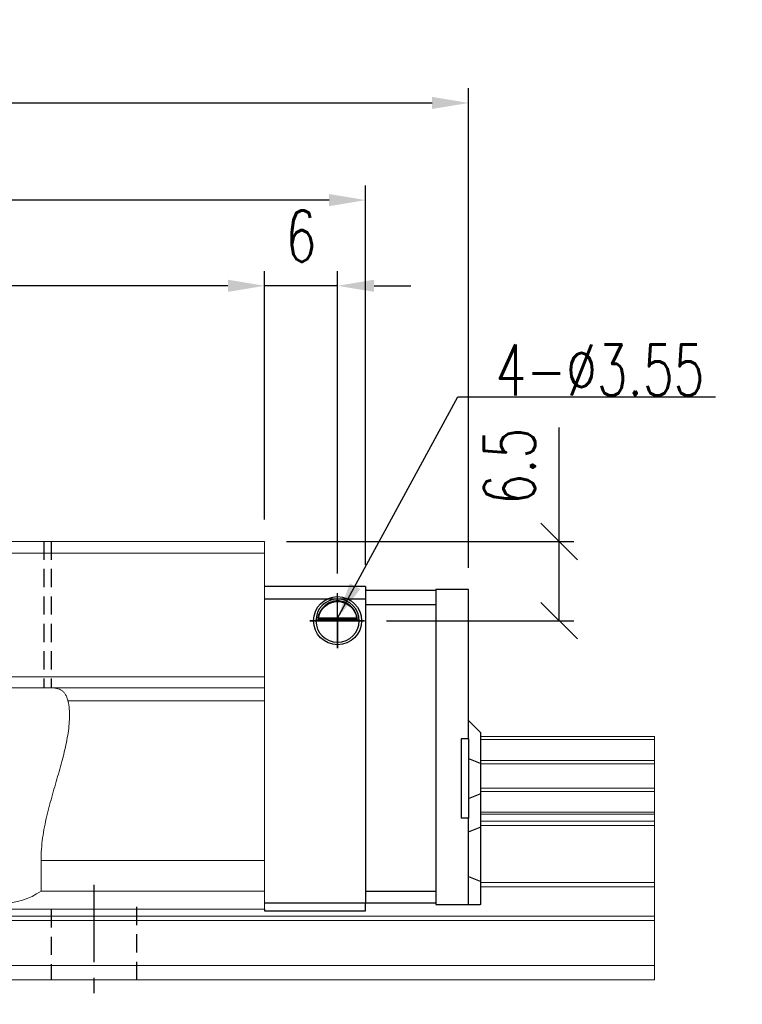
# Model space of a CAD drawing. Header units: millimetres. Extents: x 369 to 702, y 371 to 489.
# Tile 53 of 53: x 643 to 702, y 389 to 470. Entities that reach past the tile are written whole.
import ezdxf

# ---------------------------------------------------------------- set-up
doc = ezdxf.new("R2010")
doc.units = ezdxf.units.MM
doc.header["$PDSIZE"] = -1
doc.linetypes.add('CENTER', pattern=[10.16, 6.35, -1.27, 1.27, -1.27])
doc.linetypes.add('DASHED', pattern=[0.75, 0.5, -0.25])
for name, color, linetype in [('2', 7, 'Continuous'), ('CL', 1, 'CENTER'), ('DIM', 4, 'Continuous'), ('HID', 2, 'DASHED'), ('OUT', 3, 'Continuous')]:
    doc.layers.add(name, color=color, linetype=linetype)
doc.styles.add('DIM-7', font='SIMPLEX.shx', dxfattribs={"width": 0.7, "bigfont": 'chineset.shx'})
doc.dimstyles.new('CNS', dxfattribs={"dimtxt": 3.5, "dimasz": 2.5, "dimexe": 1, "dimexo": 1.5, "dimgap": 0.09, "dimtad": 0, "dimdsep": 46, "dimtxsty": 'DIM-7', "dimcen": 0.09, "dimclrd": 1, "dimclre": 1, "dimclrt": 4, "dimadec": 0, "dimazin": 0, "dimtfac": 1, "dimtix": 1, "dimtmove": 2, "dimatfit": 3, "dimfxl": 1, "dimtvp": 0.971429, "dimtolj": 1, "dimarcsym": 0})

# ---------------------------------------------------------------- blocks, each defined once
blk = doc.blocks.new('*D9')
at = {"layer": 'DEFPOINTS', "color": 0, "transparency": 16777216}
for p in [(574.87, 448.286), (574.87, 427.283), (662.87, 427.283)]:
    blk.add_point(p, dxfattribs=at)
at = {"layer": 'DIM', "color": 7, "lineweight": -2, "transparency": 16777216}
for p, q in [((574.87, 429.083), (574.87, 449.486)), ((662.87, 429.083), (662.87, 449.486)), ((659.87, 448.286), (577.87, 448.286))]:
    blk.add_line(p, q, dxfattribs=at)
at = {"layer": 'DIM', "color": 7, "transparency": 16777216}
for points in [[(577.87, 448.786), (577.87, 447.786), (574.87, 448.286)], [(659.87, 448.786), (659.87, 447.786), (662.87, 448.286)]]:
    blk.add_solid(points, dxfattribs=at)
at = {"layer": 'DIM', "color": 7, "transparency": 16777216, "insert": (618.87, 452.366), "char_height": 4.2, "attachment_point": 5, "style": 'DIM-7'}
blk.add_mtext('\\A1;88', dxfattribs=at)
blk = doc.blocks.new('*D10')
at = {"layer": 'DEFPOINTS', "color": 0, "transparency": 16777216}
for p in [(566.57, 455.322), (566.57, 423.583), (671.17, 423.583)]:
    blk.add_point(p, dxfattribs=at)
at = {"layer": 'DIM', "color": 7, "lineweight": -2, "transparency": 16777216}
for p, q in [((566.57, 425.383), (566.57, 456.522)), ((671.17, 425.383), (671.17, 456.522)), ((668.17, 455.322), (569.57, 455.322))]:
    blk.add_line(p, q, dxfattribs=at)
at = {"layer": 'DIM', "color": 7, "transparency": 16777216}
for points in [[(569.57, 455.822), (569.57, 454.822), (566.57, 455.322)], [(668.17, 455.822), (668.17, 454.822), (671.17, 455.322)]]:
    blk.add_solid(points, dxfattribs=at)
at = {"layer": 'DIM', "color": 7, "transparency": 16777216, "insert": (618.87, 459.402), "char_height": 4.2, "attachment_point": 5, "style": 'DIM-7'}
blk.add_mtext('\\A1;104.6', dxfattribs=at)
blk = doc.blocks.new('*D11')
at = {"layer": 'DEFPOINTS', "color": 0, "transparency": 16777216}
for p in [(662.87, 448.286), (662.87, 427.283), (668.87, 422.854)]:
    blk.add_point(p, dxfattribs=at)
at = {"layer": 'DIM', "color": 7, "lineweight": -2, "transparency": 16777216}
for p, q in [((662.87, 429.083), (662.87, 449.486)), ((668.87, 424.654), (668.87, 449.486)), ((659.87, 448.286), (656.87, 448.286)), ((668.87, 448.286), (662.87, 448.286)), ((671.87, 448.286), (674.87, 448.286))]:
    blk.add_line(p, q, dxfattribs=at)
at = {"layer": 'DIM', "color": 7, "transparency": 16777216}
for points in [[(659.87, 448.786), (659.87, 447.786), (662.87, 448.286)], [(671.87, 448.786), (671.87, 447.786), (668.87, 448.286)]]:
    blk.add_solid(points, dxfattribs=at)
at = {"layer": 'DIM', "color": 7, "transparency": 16777216, "insert": (665.87, 452.366), "char_height": 4.2, "attachment_point": 5, "style": 'DIM-7'}
blk.add_mtext('\\A1;6', dxfattribs=at)
blk = doc.blocks.new('_Oblique')
at = {"color": 0, "linetype": 'ByBlock', "lineweight": -2}
blk.add_line((-0.5, -0.5), (0.5, 0.5), dxfattribs=at)
blk = doc.blocks.new('*D12')
at = {"layer": 'DEFPOINTS', "color": 0, "transparency": 16777216}
for p in [(662.87, 427.283), (671.089, 420.783), (687.062, 420.783)]:
    blk.add_point(p, dxfattribs=at)
at = {"layer": 'DIM', "color": 7, "lineweight": -2, "transparency": 16777216}
for p, q in [((687.062, 427.283), (687.062, 436.659)), ((664.67, 427.283), (688.262, 427.283)), ((687.062, 420.783), (687.062, 427.283)), ((672.889, 420.783), (688.262, 420.783))]:
    blk.add_line(p, q, dxfattribs=at)
at = {"layer": 'DIM', "color": 7, "lineweight": -2, "transparency": 16777216, "xscale": 2.999999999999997, "yscale": 2.999999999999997, "zscale": 2.999999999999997}
for p, rotation in [((687.062, 427.283), 90), ((687.062, 420.783), 270)]:
    blk.add_blockref('_Oblique', p, dxfattribs=dict(at, rotation=rotation))
at = {"layer": 'DIM', "color": 7, "transparency": 16777216, "insert": (682.982, 433.471), "char_height": 4.2, "attachment_point": 5, "rotation": 90, "style": 'DIM-7'}
blk.add_mtext('\\A1;6.5', dxfattribs=at)
blk = doc.blocks.new('*D18')
at = {"layer": 'DEFPOINTS', "color": 0, "transparency": 16777216}
for p in [(679.62, 463.302), (558.12, 423.333), (679.62, 423.333)]:
    blk.add_point(p, dxfattribs=at)
at = {"layer": 'DIM', "color": 7, "lineweight": -2, "transparency": 16777216}
for p, q in [((558.12, 425.133), (558.12, 464.502)), ((679.62, 425.133), (679.62, 464.502)), ((561.12, 463.302), (676.62, 463.302))]:
    blk.add_line(p, q, dxfattribs=at)
at = {"layer": 'DIM', "color": 7, "transparency": 16777216}
for points in [[(561.12, 463.802), (561.12, 462.802), (558.12, 463.302)], [(676.62, 463.802), (676.62, 462.802), (679.62, 463.302)]]:
    blk.add_solid(points, dxfattribs=at)
at = {"layer": 'DIM', "color": 7, "transparency": 16777216, "insert": (618.87, 467.382), "char_height": 4.2, "attachment_point": 5, "style": 'DIM-7'}
blk.add_mtext('\\A1;121.5', dxfattribs=at)

msp = doc.modelspace()

# ---------------------------------------------------------------- linework, layer by layer
at = {"layer": '2', "color": 0, "linetype": 'Continuous'}
for p, q in [((671.17, 423.583), (662.87, 423.583)), ((671.17, 423.583), (671.17, 422.583)), ((671.17, 423.283), (676.92, 423.283)), ((679.62, 423.333), (676.92, 423.333)), ((676.92, 423.333), (676.92, 397.483)), ((679.62, 423.186), (679.62, 423.333)), ((679.62, 421.979), (679.62, 423.186)), ((662.87, 422.583), (671.17, 422.583)), ((671.17, 422.583), (671.17, 397.583)), ((676.92, 422.083), (671.17, 422.083)), ((679.62, 421.626), (679.62, 421.979)), ((679.62, 411.082), (679.62, 421.626)), ((670.644, 420.833), (667.096, 420.833)), ((667.238, 420.966), (670.502, 420.966)), ((667.315, 421.033), (670.425, 421.033)), ((679.62, 412.583), (680.57, 411.633)), ((680.62, 411.583), (680.57, 411.633)), ((680.62, 409.079), (680.62, 411.583)), ((679.02, 411.082), (679.02, 404.582)), ((679.62, 411.082), (679.02, 411.082)), ((679.62, 411.082), (679.62, 404.582)), ((679.62, 409.473), (680.57, 409.098)), ((680.62, 409.079), (680.57, 409.098)), ((680.62, 406.586), (680.62, 409.079)), ((679.62, 406.192), (680.57, 406.567)), ((680.62, 406.586), (680.57, 406.567)), ((680.62, 403.852), (680.62, 406.586)), ((679.62, 404.582), (679.02, 404.582)), ((679.62, 399.04), (679.62, 404.582)), ((679.62, 403.458), (680.57, 403.832)), ((680.62, 403.852), (680.57, 403.832)), ((680.62, 399.373), (680.62, 403.852)), ((679.62, 399.787), (680.57, 399.393)), ((679.62, 398.686), (679.62, 399.04)), ((679.62, 397.629), (679.62, 398.686)), ((680.62, 399.373), (680.57, 399.393)), ((680.62, 397.483), (680.62, 399.373)), ((671.17, 398.583), (676.92, 398.583)), ((671.17, 397.583), (662.87, 397.583)), ((662.87, 397.083), (662.87, 396.948)), ((671.17, 397.083), (671.17, 397.583)), ((676.92, 397.583), (671.17, 397.583)), ((671.17, 396.948), (671.17, 397.083)), ((671.17, 396.948), (671.17, 397.083)), ((676.92, 397.483), (679.62, 397.483)), ((679.62, 397.483), (679.62, 397.629)), ((679.62, 397.483), (680.57, 397.483)), ((680.62, 397.483), (680.57, 397.483)), ((662.87, 396.948), (671.17, 396.948))]:
    msp.add_line(p, q, dxfattribs=at)
at = {"layer": '2', "color": 0, "linetype": 'Continuous', "extrusion": (0, 0, -1)}
for radius, start, end in [(1.975, 270, 90), (1.575, 9.1332, 90), (1.975, 90, 270), (1.575, 90, 170.8668)]:
    msp.add_arc((-668.87, 420.783), radius, start, end, dxfattribs=at)
at = {"layer": '2', "color": 0, "linetype": 'Continuous'}
for start, end in [(90, 270), (270, 90)]:
    msp.add_arc((668.87, 420.783), 1.775, start, end, dxfattribs=at)
for points, knots in [([(668.87, 422.414), (668.719, 422.414), (668.566, 422.39), (668.249, 422.294), (668.083, 422.21), (667.813, 422.012), (667.699, 421.901), (667.527, 421.682), (667.461, 421.575), (667.355, 421.361), (667.314, 421.251), (667.265, 421.085), (667.25, 421.022), (667.238, 420.966)], [0, 0, 0, 0, 0.183798, 0.183798, 0.410489, 0.410489, 0.600027, 0.600027, 0.749109, 0.749109, 0.899192, 0.899192, 1, 1, 1, 1]), ([(670.502, 420.966), (670.486, 421.042), (670.464, 421.131), (670.4, 421.321), (670.358, 421.423), (670.253, 421.618), (670.189, 421.715), (670.017, 421.926), (669.899, 422.037), (669.639, 422.217), (669.495, 422.29), (669.192, 422.387), (669.03, 422.414), (668.87, 422.414)], [0, 0, 0, 0, 0.137686, 0.137686, 0.275472, 0.275472, 0.412356, 0.412356, 0.606431, 0.606431, 0.804639, 0.804639, 1, 1, 1, 1])]:
    msp.add_open_spline(points, degree=3, knots=knots, dxfattribs=at)
for points in [[(667.315, 421.033), (667.289, 421.01), (667.264, 420.988), (667.238, 420.966)], [(670.502, 420.966), (670.476, 420.988), (670.45, 421.01), (670.425, 421.033)]]:
    msp.add_open_spline(points, degree=3, dxfattribs=at)
at = {"layer": 'CL', "color": 0}
msp.add_line((648.87, 399.083), (648.87, 389.283), dxfattribs=at)
at = {"layer": 'DIM', "color": 0}
for p, q in [((668.87, 418.538), (668.87, 423.054)), ((668.87, 420.783), (666.579, 420.783)), ((666.579, 420.783), (671.089, 420.783)), ((671.089, 420.783), (668.87, 420.783)), ((668.87, 420.783), (668.87, 418.538))]:
    msp.add_line(p, q, dxfattribs=at)
at = {"layer": 'HID', "color": 0, "ltscale": 3}
for p, q in [((644.77, 427.283), (644.77, 415.283)), ((645.37, 427.283), (645.37, 415.283)), ((645.37, 397.083), (645.37, 391.283)), ((652.37, 397.283), (652.37, 391.283))]:
    msp.add_line(p, q, dxfattribs=at)
at = {"layer": 'OUT', "color": 0, "linetype": 'Continuous', "lineweight": 15}
for p, q in [((662.87, 427.283), (574.87, 427.283)), ((662.87, 427.283), (662.87, 426.283)), ((574.87, 426.333), (662.87, 426.333)), ((662.87, 426.283), (662.87, 397.083)), ((574.87, 416.183), (662.87, 416.183)), ((574.87, 415.283), (662.87, 415.283)), ((646.744, 414.197), (662.87, 414.197)), ((694.87, 411.283), (680.62, 411.283)), ((694.87, 411.027), (680.62, 411.027)), ((694.87, 411.283), (694.87, 411.027)), ((694.87, 411.027), (694.87, 409.317)), ((694.87, 409.317), (680.62, 409.317)), ((694.87, 409.317), (694.87, 409.023)), ((694.87, 409.023), (680.62, 409.023)), ((694.87, 409.023), (694.87, 407.042)), ((694.87, 407.042), (680.62, 407.042)), ((694.87, 406.748), (680.62, 406.748)), ((694.87, 407.042), (694.87, 406.748)), ((694.87, 406.748), (694.87, 405.067)), ((694.87, 405.067), (680.62, 405.067)), ((694.87, 404.903), (680.62, 404.903)), ((694.87, 404.309), (680.62, 404.309)), ((694.87, 405.067), (694.87, 404.903)), ((694.87, 404.903), (694.87, 404.309)), ((694.87, 404.309), (694.87, 403.956)), ((694.87, 403.956), (680.62, 403.956)), ((694.87, 403.956), (694.87, 399.29)), ((644.532, 398.583), (644.532, 401.083)), ((644.532, 401.083), (662.87, 401.083)), ((694.87, 399.29), (680.62, 399.286)), ((694.87, 398.936), (680.62, 398.936)), ((694.87, 399.29), (694.87, 398.936)), ((694.87, 398.936), (694.87, 396.529)), ((644.532, 398.583), (662.87, 398.583)), ((574.87, 397.083), (662.87, 397.083)), ((694.87, 396.529), (546.444, 396.529)), ((694.87, 396.529), (694.87, 396.176)), ((674.87, 396.176), (546.389, 396.176)), ((694.87, 396.176), (674.87, 396.176)), ((694.87, 396.176), (694.87, 392.483)), ((694.87, 392.483), (545.267, 392.483)), ((694.87, 392.483), (694.87, 391.283)), ((674.87, 391.283), (508.87, 391.283)), ((694.87, 391.283), (674.87, 391.283))]:
    msp.add_line(p, q, dxfattribs=at)
msp.add_arc((641.37, 403.083), 5.5, 234.9032, 305.0968, dxfattribs=at)
for points, knots in [([(646.744, 414.197), (646.721, 414.294), (646.695, 414.386), (646.632, 414.555), (646.596, 414.632), (646.513, 414.773), (646.467, 414.837), (646.363, 414.951), (646.304, 415.002), (646.114, 415.133), (645.967, 415.192), (645.629, 415.268), (645.441, 415.283), (645.238, 415.283)], [0, 0, 0, 0, 0.125, 0.125, 0.25, 0.25, 0.375, 0.375, 0.5, 0.5, 0.75, 0.75, 1, 1, 1, 1]), ([(644.532, 401.083), (644.532, 401.395), (644.544, 401.71), (644.59, 402.333), (644.623, 402.642), (644.751, 403.56), (644.872, 404.161), (645.152, 405.349), (645.311, 405.937), (645.635, 407.082), (645.799, 407.642), (646.112, 408.74), (646.26, 409.279), (646.523, 410.338), (646.637, 410.861), (646.806, 411.882), (646.859, 412.373), (646.873, 413.081), (646.867, 413.312), (646.827, 413.765), (646.793, 413.986), (646.744, 414.197)], [0, 0, 0, 0, 0.0625, 0.0625, 0.125, 0.125, 0.25, 0.25, 0.375, 0.375, 0.5, 0.5, 0.625, 0.625, 0.75, 0.75, 0.875, 0.875, 0.9375, 0.9375, 1, 1, 1, 1])]:
    msp.add_open_spline(points, degree=3, knots=knots, dxfattribs=at)

# ---------------------------------------------------------------- texts
at = {"layer": 'DIM', "color": 0, "insert": (681.834, 439.273), "char_height": 4.2, "attachment_point": 7, "style": 'DIM-7'}
msp.add_mtext('\\A1;4-%%C3.55', dxfattribs=at)

# ---------------------------------------------------------------- dimensions: what is measured, and where the dimension line sits
at = {"layer": 'DIM', "color": 0}
for base, p1, p2, picture, middle in [((679.62, 463.302), (558.12, 423.333), (679.62, 423.333), '*D18', (618.87, 467.382)), ((566.57, 455.322), (671.17, 423.583), (566.57, 423.583), '*D10', (618.87, 459.402)), ((574.87, 448.286), (662.87, 427.283), (574.87, 427.283), '*D9', (618.87, 452.366)), ((662.87, 448.286), (668.87, 422.854), (662.87, 427.283), '*D11', (665.87, 452.366))]:
    dim = msp.add_linear_dim(base=base, p1=p1, p2=p2, dimstyle='CNS', override={"dimscale": 1.2, "dimclrd": 7, "dimclre": 7, "dimclrt": 7}, dxfattribs=at)
    dim.commit()
    dim.dimension.update_dxf_attribs({"geometry": picture, "text_midpoint": middle})
dim = msp.add_linear_dim(base=(687.062, 420.783), p1=(662.87, 427.283), p2=(671.089, 420.783), angle=90, dimstyle='CNS', override={"dimscale": 1.2, "dimblk1": 'Oblique', "dimblk2": 'Oblique', "dimsah": 1, "dimclrd": 7, "dimclre": 7, "dimclrt": 7, "dimtmove": 0}, dxfattribs=at)
dim.commit()
dim.dimension.update_dxf_attribs({"geometry": '*D12', "text_midpoint": (687.062, 433.471), "dimtype": 160})

# ---------------------------------------------------------------- leaders
at = {"layer": 'DIM', "color": 0, "annotation_type": 0, "has_hookline": 1, "hookline_direction": 0, "text_width": 18.06}
msp.add_leader([(668.87, 420.983), (678.726, 439.165), (681.726, 439.165)], dimstyle='CNS', override={"dimscale": 1.2, "dimgap": 0.09, "dimtad": 1, "dimclrd": 7, "dimclre": 4}, dxfattribs=at)

doc.saveas('drawing.dxf')
